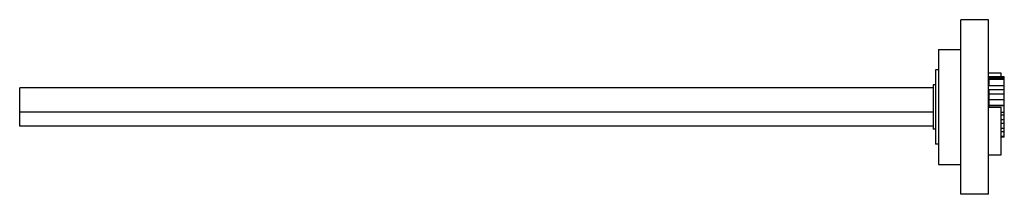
# Model space of a CAD drawing. Header units: millimetres. Extents: x 62 to 487, y 341 to 416.
import ezdxf

# ---------------------------------------------------------------- set-up
doc = ezdxf.new("R2010")
doc.units = ezdxf.units.MM
doc.header["$LTSCALE"] = 49.230167
doc.layers.get('0').update_dxf_attribs({"linetype": 'CONTINUOUS'})

msp = doc.modelspace()

# ---------------------------------------------------------------- linework, layer by layer
at = {"color": 7, "linetype": 'Continuous'}
for p, q in [((479.75, 416.04), (467.75, 416.04)), ((467.75, 341.04), (467.75, 416.04)), ((479.75, 341.04), (479.75, 416.04)), ((458.25, 403.29), (467.75, 403.29)), ((458.25, 403.29), (458.25, 353.79)), ((458.25, 394.52), (456.95, 394.52)), ((456.95, 394.52), (456.95, 362.57)), ((485.25, 393.13), (479.75, 393.13)), ((480.05, 391.54), (479.75, 391.54)), ((480.05, 391.12), (480.05, 391.54)), ((486.55, 391.5), (480.05, 391.5)), ((480.05, 391.12), (486.55, 391.12)), ((485.25, 391.5), (485.25, 393.13)), ((486.55, 365.59), (486.55, 391.5)), ((62.25, 370.34), (62.25, 386.73)), ((455.95, 386.73), (62.25, 386.73)), ((456.95, 388.04), (455.95, 388.04)), ((455.95, 388.04), (455.95, 369.04)), ((486.55, 390.3), (480.05, 390.3)), ((480.05, 387.78), (480.05, 390.3)), ((480.05, 387.78), (486.55, 387.78)), ((486.55, 385.94), (480.05, 385.94)), ((480.05, 378.54), (480.05, 385.94)), ((480.05, 384.17), (486.55, 384.17)), ((479.75, 378.54), (485.25, 378.54)), ((480.05, 381.7), (486.55, 381.7)), ((480.05, 379.34), (486.55, 379.34)), ((480.05, 379.13), (486.55, 379.13)), ((485.25, 357.94), (485.25, 378.54)), ((455.95, 376.34), (62.25, 376.34)), ((486.55, 376.19), (485.25, 376.19)), ((485.25, 375.24), (486.55, 375.24)), ((455.95, 370.34), (62.25, 370.34)), ((486.55, 372.99), (485.25, 372.99)), ((486.55, 371.52), (485.25, 371.52)), ((485.25, 369.4), (486.55, 369.4)), ((456.95, 369.04), (455.95, 369.04)), ((486.55, 367.85), (485.25, 367.85)), ((485.25, 366), (486.55, 366)), ((486.55, 365.59), (485.25, 365.59)), ((458.25, 362.57), (456.95, 362.57)), ((479.75, 357.94), (485.25, 357.94)), ((458.25, 353.79), (467.75, 353.79)), ((479.75, 341.04), (467.75, 341.04))]:
    msp.add_line(p, q, dxfattribs=at)

doc.saveas('drawing.dxf')
